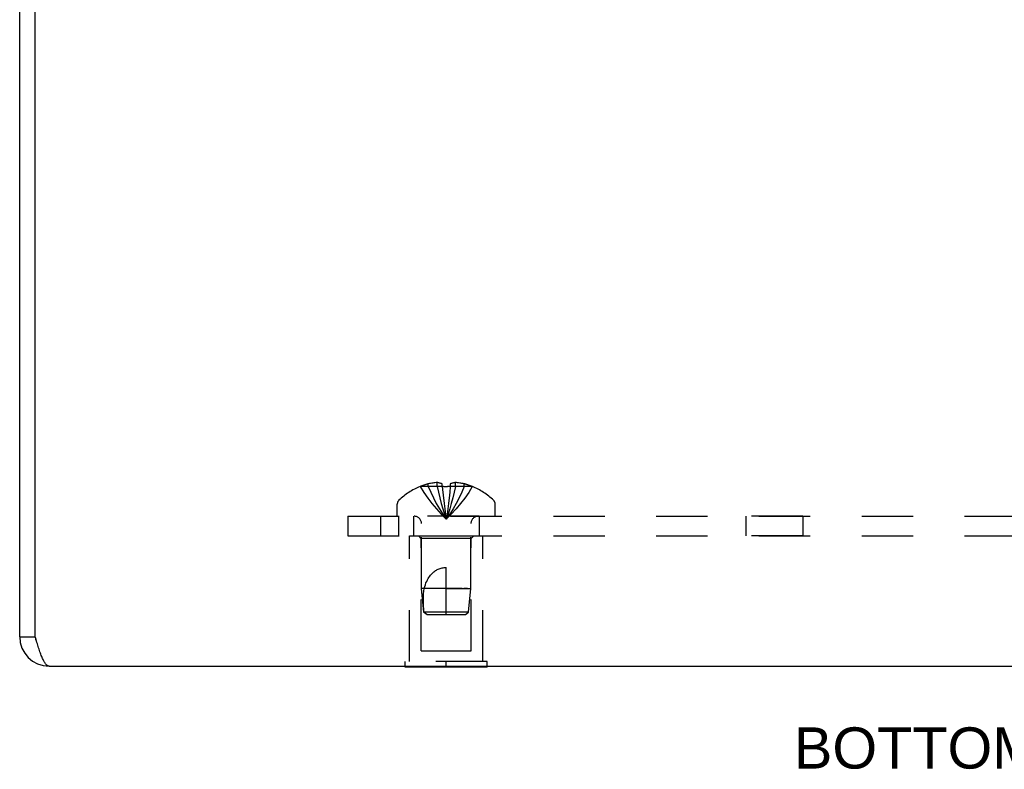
# Model space of a CAD drawing. Header units: inches. Extents: x 0 to 35.6, y 0 to 23.
# Tile 43 of 56: x 18.9 to 22.6, y 13.6 to 16.4. Entities that reach past the tile are written whole.
import ezdxf

# ---------------------------------------------------------------- set-up
doc = ezdxf.new("R2010")
doc.units = ezdxf.units.IN
doc.header["$LTSCALE"] = 1.957805
doc.header["$MEASUREMENT"] = 0
doc.linetypes.add('HIDDEN', pattern=[0.2, 0.1, -0.1])
doc.layers.get('0').update_dxf_attribs({"linetype": 'CONTINUOUS'})
for name, color, linetype in [('02___PRT_ALL_AXES', 7, 'CONTINUOUS'), ('06___PRT_ALL_SURFS', 7, 'CONTINUOUS'), ('DEFAULT_2', 8, 'HIDDEN'), ('DIMENSIONS', 7, 'CONTINUOUS')]:
    doc.layers.add(name, color=color, linetype=linetype)
doc.styles.get("Standard").update_dxf_attribs({"font": 'arial.ttf'})

msp = doc.modelspace()

# ---------------------------------------------------------------- linework, layer by layer
at = {"color": 3, "linetype": 'Continuous'}
for p, q in [((18.9244, 14.0896), (18.9244, 17.9356)), ((18.8654, 14.0896), (18.8654, 17.8656)), ((18.9278, 14.0786), (18.9244, 14.0896)), ((18.9774, 13.9776), (26.2534, 13.9776))]:
    msp.add_line(p, q, dxfattribs=at)
at = {"color": 7, "linetype": 'Continuous'}
msp.add_line((18.8654, 14.0896), (18.9244, 14.0896), dxfattribs=at)
at = {"color": 3, "linetype": 'Continuous'}
msp.add_lwpolyline([(18.9774, 13.9776), (18.9758, 13.9777), (18.9741, 13.9781), (18.9725, 13.9788), (18.9708, 13.9797), (18.9692, 13.9809), (18.9675, 13.9824), (18.9659, 13.9841), (18.9642, 13.9861), (18.9625, 13.9883), (18.9609, 13.9908), (18.9592, 13.9935), (18.9576, 13.9965), (18.9559, 13.9996), (18.9543, 14.003), (18.9526, 14.0066), (18.9509, 14.0104), (18.9493, 14.0144), (18.9476, 14.0185), (18.946, 14.0229), (18.9443, 14.0274), (18.9427, 14.032), (18.941, 14.0368), (18.9393, 14.0417), (18.9377, 14.0468), (18.936, 14.0519), (18.9344, 14.0571), (18.9327, 14.0624), (18.9311, 14.0677), (18.9294, 14.0731), (18.9278, 14.0786)], dxfattribs=at)
msp.add_arc((18.9774, 14.0896), 0.112, 180, 270, dxfattribs=at)
at = {"color": 7, "linetype": 'Continuous'}
msp.add_arc((18.9774, 14.0896), 0.052, 184.2429, 209.5942, dxfattribs=at)
at = {"layer": '02___PRT_ALL_AXES', "color": 8, "linetype": 'HIDDEN'}
for p, q in [((20.3654, 14.5486), (20.3654, 14.4736)), ((20.6154, 14.5486), (20.3654, 14.5486)), ((20.6154, 14.5486), (20.6154, 14.4736)), ((21.8494, 14.5486), (21.6314, 14.5486)), ((21.6314, 14.5486), (21.6314, 14.4736)), ((21.8494, 14.5486), (21.8494, 14.4736)), ((20.3504, 13.9946), (20.3504, 14.4736)), ((20.3504, 14.4736), (20.6304, 14.4736)), ((20.6304, 13.9946), (20.6304, 14.4736)), ((21.8494, 14.4736), (21.6314, 14.4736))]:
    msp.add_line(p, q, dxfattribs=at)
at = {"layer": '06___PRT_ALL_SURFS', "color": 8, "linetype": 'HIDDEN'}
for p, q in [((20.6464, 13.9946), (20.3344, 13.9946)), ((20.3344, 13.9776), (20.3344, 13.9946)), ((20.4904, 13.9776), (20.4904, 13.9946)), ((20.6464, 13.9776), (20.6464, 13.9946))]:
    msp.add_line(p, q, dxfattribs=at)
at = {"layer": '06___PRT_ALL_SURFS', "color": 7, "linetype": 'Continuous'}
for p, q in [((20.3344, 13.9736), (20.3344, 13.9776)), ((20.6464, 13.9736), (20.3344, 13.9736)), ((20.4904, 13.9736), (20.4904, 13.9776)), ((20.6464, 13.9736), (20.6464, 13.9776))]:
    msp.add_line(p, q, dxfattribs=at)
at = {"layer": 'DEFAULT_2', "color": 8, "linetype": 'HIDDEN'}
for p, q in [((20.4219, 14.6619), (20.4219, 14.672)), ((20.4555, 14.6619), (20.4555, 14.6769)), ((20.4749, 14.6619), (20.4749, 14.672)), ((20.5059, 14.672), (20.5059, 14.6619)), ((20.5253, 14.6619), (20.5253, 14.6769)), ((20.5589, 14.6619), (20.5589, 14.672)), ((20.3909, 14.6619), (20.3912, 14.6615)), ((20.3922, 14.6619), (20.3912, 14.6615)), ((20.4749, 14.6619), (20.3922, 14.6619)), ((20.4749, 14.6619), (20.4771, 14.6395)), ((20.4749, 14.6619), (20.475, 14.6615)), ((20.4801, 14.6618), (20.475, 14.6615)), ((20.4771, 14.6398), (20.4794, 14.618)), ((20.5059, 14.6619), (20.5038, 14.6395)), ((20.5059, 14.6619), (20.5059, 14.6615)), ((20.5887, 14.6619), (20.5059, 14.6619)), ((20.5887, 14.6619), (20.5897, 14.6615)), ((20.5899, 14.6619), (20.5897, 14.6615)), ((20.3039, 14.5486), (20.3039, 14.5951)), ((20.4794, 14.6182), (20.4819, 14.5971)), ((20.4819, 14.5973), (20.4846, 14.5768)), ((20.6769, 14.5486), (20.6769, 14.5951)), ((20.1154, 14.5486), (20.1154, 14.4736)), ((20.1154, 14.5486), (25.1154, 14.5486)), ((20.2404, 14.5486), (20.2404, 14.4736)), ((20.3094, 14.4736), (20.3094, 14.5486)), ((20.3964, 14.2736), (20.3964, 14.5204)), ((20.5844, 14.2736), (20.5844, 14.5204)), ((20.1154, 14.4736), (25.1154, 14.4736)), ((20.3954, 14.4636), (20.3854, 14.4736)), ((20.3954, 14.0361), (20.3954, 14.4636)), ((20.5854, 14.4636), (20.3954, 14.4636)), ((20.5854, 14.4636), (20.5954, 14.4736)), ((20.5854, 14.0361), (20.5854, 14.4636)), ((20.4904, 14.1736), (20.4904, 14.3536)), ((20.4055, 14.1835), (20.3964, 14.2736)), ((20.3968, 14.2736), (20.3964, 14.2736)), ((20.4299, 14.2736), (20.3964, 14.2736)), ((20.551, 14.2736), (20.4299, 14.2736)), ((20.4904, 14.2736), (20.5844, 14.2736)), ((20.5754, 14.1835), (20.5844, 14.2736)), ((20.5844, 14.2736), (20.5841, 14.2736)), ((20.4164, 14.1736), (20.4055, 14.1835)), ((20.5754, 14.1835), (20.4055, 14.1835)), ((20.5644, 14.1736), (20.5754, 14.1835)), ((20.4164, 14.1736), (20.5644, 14.1736)), ((20.3954, 14.0361), (20.5854, 14.0361))]:
    msp.add_line(p, q, dxfattribs=at)
for points in [[(20.4555, 14.6769), (20.4515, 14.6766), (20.4475, 14.6763), (20.4434, 14.6758), (20.4393, 14.6753), (20.4351, 14.6746), (20.4308, 14.6739), (20.4264, 14.673), (20.4219, 14.672)], [(20.4749, 14.672), (20.4725, 14.6729), (20.4701, 14.6738), (20.4677, 14.6745), (20.4652, 14.6752), (20.4628, 14.6758), (20.4604, 14.6762), (20.458, 14.6766), (20.4555, 14.6769)], [(20.5253, 14.6769), (20.5229, 14.6766), (20.5205, 14.6762), (20.5181, 14.6758), (20.5157, 14.6752), (20.5132, 14.6745), (20.5108, 14.6738), (20.5084, 14.6729), (20.5059, 14.672)], [(20.5589, 14.672), (20.5545, 14.673), (20.5501, 14.6739), (20.5458, 14.6746), (20.5416, 14.6753), (20.5375, 14.6758), (20.5334, 14.6763), (20.5294, 14.6766), (20.5253, 14.6769)], [(20.3912, 14.6615), (20.4049, 14.6395), (20.4197, 14.618), (20.4357, 14.5971), (20.4528, 14.5768), (20.4711, 14.5571), (20.4904, 14.5379)], [(20.4219, 14.6619), (20.4314, 14.6398), (20.4416, 14.6182), (20.4526, 14.5973), (20.4645, 14.5769), (20.4771, 14.5571), (20.4904, 14.5379)], [(20.4555, 14.6619), (20.4604, 14.6398), (20.4656, 14.6182), (20.4712, 14.5973), (20.4772, 14.5769), (20.4836, 14.5571), (20.4904, 14.5379)], [(20.4801, 14.6618), (20.4853, 14.6619), (20.4904, 14.6619), (20.4956, 14.6619)], [(20.5253, 14.6619), (20.5205, 14.6398), (20.5153, 14.6182), (20.5097, 14.5973), (20.5037, 14.5769), (20.4973, 14.5571), (20.4904, 14.5379)], [(20.5589, 14.6619), (20.5495, 14.6398), (20.5393, 14.6182), (20.5282, 14.5973), (20.5164, 14.5769), (20.5038, 14.5571), (20.4904, 14.5379)], [(20.5897, 14.6615), (20.576, 14.6395), (20.5612, 14.618), (20.5452, 14.5971), (20.5281, 14.5768), (20.5098, 14.5571), (20.4904, 14.5379)], [(20.5038, 14.6398), (20.5015, 14.618), (20.499, 14.5971), (20.4963, 14.5768), (20.4935, 14.5571), (20.4904, 14.5379)], [(20.5059, 14.6615), (20.5008, 14.6618), (20.4956, 14.6619)], [(20.5015, 14.6182), (20.499, 14.5973), (20.4963, 14.5769), (20.4935, 14.5571), (20.4904, 14.5379)], [(20.4846, 14.5769), (20.4874, 14.5571), (20.4904, 14.5379)], [(20.4846, 14.5768), (20.4874, 14.5571), (20.4904, 14.5379)], [(20.4064, 14.2736), (20.4085, 14.281), (20.4108, 14.2879), (20.4133, 14.2943), (20.4159, 14.3003), (20.4187, 14.3059), (20.4216, 14.311), (20.4246, 14.3158), (20.4276, 14.3201), (20.4307, 14.3241), (20.4338, 14.3276), (20.4369, 14.3309), (20.4401, 14.3339), (20.4433, 14.3366), (20.4464, 14.339), (20.4497, 14.3413), (20.4529, 14.3433), (20.4562, 14.3451), (20.4596, 14.3468), (20.4632, 14.3483), (20.4668, 14.3497), (20.4706, 14.3508), (20.4745, 14.3518), (20.4784, 14.3526), (20.4824, 14.3531), (20.4864, 14.3535), (20.4904, 14.3536)], [(20.4055, 14.1835), (20.4046, 14.195), (20.4039, 14.2066), (20.4034, 14.2184), (20.4033, 14.2301), (20.4035, 14.2416), (20.404, 14.2528), (20.405, 14.2634), (20.4064, 14.2736)], [(20.572, 14.2736), (20.5626, 14.2736), (20.5571, 14.2736)], [(20.4055, 14.1835), (20.4084, 14.1809), (20.4139, 14.1759)]]:
    msp.add_lwpolyline(points, dxfattribs=at)
for centre, radius, start, end in [((20.4904, 14.4198), 0.2614, 105.1941, 112.0894), ((20.4904, 14.4198), 0.2614, 67.9106, 74.8059), ((20.4904, 14.4198), 0.2618, 112.3357, 133.5138), ((20.4904, 14.4198), 0.2618, 46.4862, 67.6643), ((20.3239, 14.5951), 0.02, 133.5138, 180), ((20.6569, 14.5951), 0.02, 0, 46.4862), ((20.3682, 14.5204), 0.0282, 0, 90), ((20.6126, 14.5204), 0.0282, 90, 180)]:
    msp.add_arc(centre, radius, start, end, dxfattribs=at)

# ---------------------------------------------------------------- texts
at = {"layer": 'DIMENSIONS', "color": 2, "linetype": 'Continuous', "insert": (22.595, 13.7441), "char_height": 0.157043, "width": 1.55642, "attachment_point": 2, "line_spacing_factor": 0.9}
msp.add_mtext('BOTTOM VIEW', dxfattribs=at)

doc.saveas('drawing.dxf')
